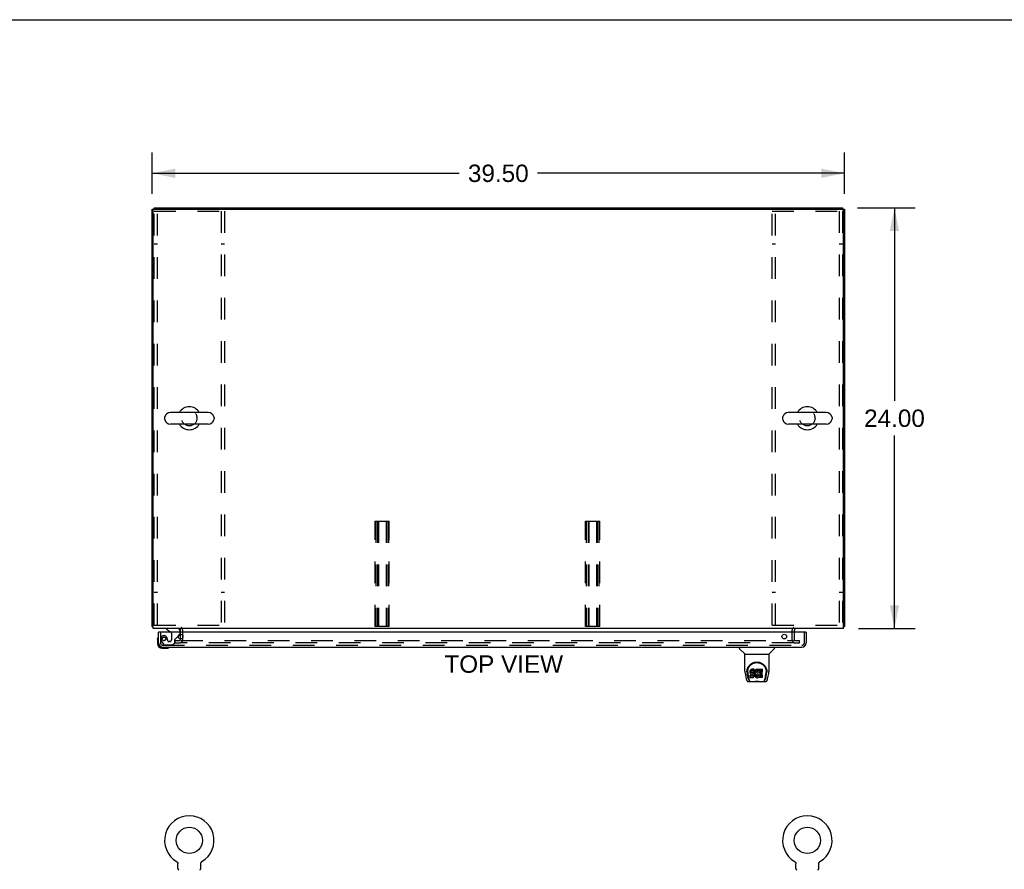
# Model space of a CAD drawing. Header units: inches. Extents: x 0 to 225, y 0 to 145.
# Tile 9 of 14: x 56 to 112, y 97 to 145. Entities that reach past the tile are written whole.
import ezdxf

# ---------------------------------------------------------------- set-up
doc = ezdxf.new("R2010")
doc.units = ezdxf.units.IN
doc.header["$LTSCALE"] = 12.355357
doc.header["$MEASUREMENT"] = 0
doc.linetypes.add('HIDDEN', pattern=[0.2, 0.1, -0.1])
doc.layers.get('0').update_dxf_attribs({"linetype": 'CONTINUOUS'})
for name, color, linetype in [('DEFAULT_2', 8, 'HIDDEN'), ('DIMENSIONS', 7, 'CONTINUOUS'), ('DOOR_ASSEMBLY', 7, 'CONTINUOUS')]:
    doc.layers.add(name, color=color, linetype=linetype)
doc.styles.get("Standard").update_dxf_attribs({"font": 'arial.ttf'})
doc.dimstyles.new('DIMSTYLE_1', dxfattribs={"dimtxt": 0.991071, "dimasz": 1.321429, "dimexe": 0.09, "dimexo": 0.07, "dimgap": 0.0375, "dimtad": 0, "dimtih": 1, "dimtoh": 1, "dimzin": 4, "dimdsep": 46, "dimtxsty": 'Standard', "dimblk": '_FILLED', "dimblk1": '_FILLED', "dimblk2": '_FILLED', "dimcen": 0.09, "dimazin": 1, "dimtfac": 1, "dimtdec": 3, "dimtofl": 0, "dimtmove": 0, "dimatfit": 3, "dimldrblk": '_FILLED', "dimfxl": 0, "dimtolj": 1, "dimtzin": 4, "dimarcsym": 0})

# ---------------------------------------------------------------- blocks, each defined once
blk = doc.blocks.new('_FILLED')
at = {"color": 0, "linetype": 'ByBlock'}
blk.add_solid([(0, 0), (-1, 0.2), (-1, -0.2)], dxfattribs=at)
blk = doc.blocks.new('*D1')
at = {"layer": 'DIMENSIONS', "color": 2, "linetype": 'Continuous'}
for p, q in [((63.711, 135.418), (63.711, 137.783)), ((103.211, 135.418), (103.211, 137.783)), ((63.711, 136.594), (81.234, 136.594)), ((103.211, 136.594), (85.688, 136.594))]:
    blk.add_line(p, q, dxfattribs=at)
at = {"layer": 'DIMENSIONS', "color": 2, "linetype": 'Continuous', "xscale": 1.3214285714, "yscale": 1.3214285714, "zscale": 1.3214285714, "rotation": 180}
blk.add_blockref('_FILLED', (63.711, 136.594), dxfattribs=at)
at = {"layer": 'DIMENSIONS', "color": 2, "linetype": 'Continuous', "xscale": 1.3214285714, "yscale": 1.3214285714, "zscale": 1.3214285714}
blk.add_blockref('_FILLED', (103.211, 136.594), dxfattribs=at)
at = {"layer": 'DIMENSIONS', "color": 2, "linetype": 'Continuous', "insert": (83.461, 137.089), "char_height": 0.9911, "width": 3.46322, "attachment_point": 2, "line_spacing_factor": 0.9}
blk.add_mtext('39.50', dxfattribs=at)
blk = doc.blocks.new('*D2')
at = {"layer": 'DIMENSIONS', "color": 2, "linetype": 'Continuous'}
for p, q in [((103.949, 134.618), (107.246, 134.618)), ((106.057, 134.618), (106.057, 123.61)), ((106.057, 110.618), (106.057, 121.627)), ((104.011, 110.618), (107.246, 110.618))]:
    blk.add_line(p, q, dxfattribs=at)
at = {"layer": 'DIMENSIONS', "color": 2, "linetype": 'Continuous', "xscale": 1.3214285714, "yscale": 1.3214285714, "zscale": 1.3214285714}
for p, rotation in [((106.057, 134.618), 90), ((106.057, 110.618), 270)]:
    blk.add_blockref('_FILLED', p, dxfattribs=dict(at, rotation=rotation))
at = {"layer": 'DIMENSIONS', "color": 2, "linetype": 'Continuous', "insert": (106.057, 123.114), "char_height": 0.9911, "width": 3.46322, "attachment_point": 2, "line_spacing_factor": 0.9}
blk.add_mtext('24.00', dxfattribs=at)

msp = doc.modelspace()

# ---------------------------------------------------------------- linework, layer by layer
at = {"color": 7, "linetype": 'Continuous'}
for p, q in [((0, 145.357), (224.643, 145.357)), ((63.711, 110.743), (63.711, 134.556)), ((63.711, 134.556), (103.211, 134.556)), ((63.774, 110.618), (63.774, 134.493)), ((63.836, 134.618), (63.836, 134.556)), ((63.836, 134.618), (103.086, 134.618)), ((103.086, 134.618), (103.086, 134.556)), ((103.149, 110.618), (103.149, 134.493)), ((103.211, 134.556), (103.211, 110.743)), ((64.426, 122.657), (64.426, 122.58)), ((66.916, 122.953), (64.756, 122.953)), ((67.246, 122.657), (67.246, 122.58)), ((99.676, 122.657), (99.676, 122.58)), ((102.166, 122.953), (100.006, 122.953)), ((102.496, 122.657), (102.496, 122.58)), ((66.916, 122.284), (64.756, 122.284)), ((102.166, 122.284), (100.006, 122.284)), ((63.711, 110.743), (63.774, 110.743)), ((63.772, 110.705), (63.774, 110.707)), ((103.211, 110.743), (103.149, 110.743)), ((103.15, 110.705), (103.149, 110.707)), ((103.149, 110.618), (63.774, 110.618)), ((65.336, 110.414), (65.336, 110.493)), ((65.336, 110.031), (65.336, 110.297)), ((100.336, 110.493), (100.336, 110.414)), ((65.113, 97.322), (65.117, 97.319)), ((65.114, 97.322), (65.115, 97.321)), ((65.117, 97.319), (65.122, 97.316)), ((65.122, 97.317), (65.126, 97.313)), ((65.126, 97.314), (65.13, 97.31)), ((65.13, 97.31), (65.134, 97.307)), ((65.134, 97.307), (65.138, 97.303)), ((65.137, 97.304), (65.141, 97.3)), ((65.141, 97.3), (65.145, 97.296)), ((65.145, 97.296), (65.148, 97.292)), ((65.148, 97.292), (65.152, 97.288)), ((65.151, 97.288), (65.155, 97.284)), ((65.155, 97.284), (65.158, 97.28)), ((65.158, 97.28), (65.16, 97.275)), ((65.16, 97.275), (65.163, 97.271)), ((65.163, 97.271), (65.165, 97.266)), ((65.165, 97.266), (65.168, 97.262)), ((65.168, 97.262), (65.17, 97.257)), ((65.17, 97.257), (65.172, 97.252)), ((65.172, 97.252), (65.174, 97.247)), ((65.174, 97.247), (65.175, 97.242)), ((65.175, 97.242), (65.177, 97.237)), ((65.177, 97.237), (65.178, 97.232)), ((65.178, 97.232), (65.179, 97.227)), ((65.179, 97.227), (65.18, 97.222)), ((65.18, 97.222), (65.18, 97.217)), ((65.18, 97.217), (65.181, 97.212)), ((65.181, 97.206), (65.181, 97.202)), ((65.181, 96.921), (65.181, 97.202)), ((66.491, 97.212), (66.492, 97.217)), ((66.491, 97.206), (66.491, 97.212)), ((66.491, 97.202), (66.491, 97.206)), ((66.491, 96.921), (66.491, 97.202)), ((66.492, 97.217), (66.493, 97.222)), ((66.493, 97.227), (66.494, 97.232)), ((66.493, 97.222), (66.493, 97.227)), ((66.494, 97.232), (66.496, 97.237)), ((66.496, 97.237), (66.497, 97.242)), ((66.497, 97.242), (66.499, 97.247)), ((66.499, 97.247), (66.5, 97.252)), ((66.5, 97.252), (66.502, 97.257)), ((66.502, 97.257), (66.504, 97.262)), ((66.504, 97.262), (66.507, 97.266)), ((66.507, 97.266), (66.509, 97.271)), ((66.509, 97.271), (66.512, 97.275)), ((66.512, 97.275), (66.515, 97.28)), ((66.515, 97.28), (66.518, 97.284)), ((66.518, 97.284), (66.521, 97.288)), ((66.521, 97.288), (66.524, 97.292)), ((66.524, 97.292), (66.527, 97.296)), ((66.527, 97.296), (66.531, 97.3)), ((66.531, 97.3), (66.535, 97.304)), ((66.535, 97.303), (66.538, 97.307)), ((66.538, 97.307), (66.542, 97.31)), ((66.542, 97.31), (66.546, 97.314)), ((66.546, 97.313), (66.551, 97.317)), ((66.551, 97.316), (66.555, 97.319)), ((66.551, 97.317), (66.552, 97.317)), ((66.555, 97.319), (66.559, 97.322)), ((66.558, 97.321), (66.558, 97.322)), ((100.363, 97.322), (100.367, 97.319)), ((100.364, 97.322), (100.365, 97.321)), ((100.367, 97.319), (100.372, 97.316)), ((100.372, 97.317), (100.376, 97.313)), ((100.376, 97.314), (100.38, 97.31)), ((100.38, 97.31), (100.384, 97.307)), ((100.384, 97.307), (100.388, 97.303)), ((100.387, 97.304), (100.391, 97.3)), ((100.391, 97.3), (100.395, 97.296)), ((100.395, 97.296), (100.398, 97.292)), ((100.398, 97.292), (100.402, 97.288)), ((100.401, 97.288), (100.405, 97.284)), ((100.405, 97.284), (100.408, 97.28)), ((100.408, 97.28), (100.41, 97.275)), ((100.41, 97.275), (100.413, 97.271)), ((100.413, 97.271), (100.415, 97.266)), ((100.415, 97.266), (100.418, 97.262)), ((100.418, 97.262), (100.42, 97.257)), ((100.42, 97.257), (100.422, 97.252)), ((100.422, 97.252), (100.424, 97.247)), ((100.424, 97.247), (100.425, 97.242)), ((100.425, 97.242), (100.427, 97.237)), ((100.427, 97.237), (100.428, 97.232)), ((100.428, 97.232), (100.429, 97.227)), ((100.429, 97.227), (100.43, 97.222)), ((100.43, 97.222), (100.43, 97.217)), ((100.43, 97.217), (100.431, 97.212)), ((100.431, 97.206), (100.431, 97.202)), ((100.431, 96.921), (100.431, 97.202)), ((101.741, 97.212), (101.742, 97.217)), ((101.741, 97.206), (101.741, 97.212)), ((101.741, 97.202), (101.741, 97.206)), ((101.741, 96.921), (101.741, 97.202)), ((101.742, 97.217), (101.743, 97.222)), ((101.743, 97.227), (101.744, 97.232)), ((101.743, 97.222), (101.743, 97.227)), ((101.744, 97.232), (101.746, 97.237)), ((101.746, 97.237), (101.747, 97.242)), ((101.747, 97.242), (101.749, 97.247)), ((101.749, 97.247), (101.75, 97.252)), ((101.75, 97.252), (101.752, 97.257)), ((101.752, 97.257), (101.754, 97.262)), ((101.754, 97.262), (101.757, 97.266)), ((101.757, 97.266), (101.759, 97.271)), ((101.759, 97.271), (101.762, 97.275)), ((101.762, 97.275), (101.765, 97.28)), ((101.765, 97.28), (101.768, 97.284)), ((101.768, 97.284), (101.771, 97.288)), ((101.771, 97.288), (101.774, 97.292)), ((101.774, 97.292), (101.777, 97.296)), ((101.777, 97.296), (101.781, 97.3)), ((101.781, 97.3), (101.785, 97.304)), ((101.785, 97.303), (101.788, 97.307)), ((101.792, 97.31), (101.796, 97.313)), ((101.796, 97.313), (101.801, 97.317)), ((101.801, 97.316), (101.805, 97.319)), ((101.801, 97.317), (101.802, 97.317)), ((101.805, 97.319), (101.809, 97.322)), ((101.808, 97.321), (101.808, 97.322))]:
    msp.add_line(p, q, dxfattribs=at)
for points in [[(63.743, 110.721), (63.735, 110.724), (63.732, 110.725), (63.728, 110.727), (63.725, 110.728), (63.722, 110.73), (63.719, 110.731), (63.717, 110.733), (63.715, 110.734), (63.714, 110.736), (63.713, 110.738), (63.712, 110.74), (63.711, 110.741), (63.711, 110.743)], [(63.772, 110.705), (63.769, 110.708), (63.767, 110.71), (63.763, 110.712), (63.76, 110.714), (63.756, 110.716), (63.752, 110.718), (63.748, 110.719), (63.743, 110.721)], [(103.15, 110.705), (103.153, 110.708), (103.155, 110.71), (103.159, 110.712), (103.162, 110.714), (103.166, 110.716), (103.17, 110.718), (103.175, 110.719), (103.179, 110.721), (103.187, 110.724)], [(103.187, 110.724), (103.19, 110.725), (103.194, 110.727), (103.197, 110.728), (103.2, 110.73), (103.203, 110.731), (103.205, 110.733), (103.207, 110.734), (103.208, 110.736), (103.21, 110.738), (103.21, 110.74), (103.211, 110.741), (103.211, 110.743)], [(65.181, 97.212), (65.181, 97.206), (65.181, 97.202)], [(100.431, 97.212), (100.431, 97.206), (100.431, 97.202)], [(101.788, 97.307), (101.792, 97.31), (101.796, 97.314)]]:
    msp.add_lwpolyline(points, dxfattribs=at)
for centre in [(65.836, 98.533), (101.086, 98.533)]:
    msp.add_circle(centre, 0.75, dxfattribs=at)
for centre, radius, start, end in [((63.836, 134.493), 0.0625, 90, 180), ((103.086, 134.493), 0.0625, 0, 90), ((65.836, 122.618), 0.655, 30.674, 149.326), ((101.086, 122.618), 0.655, 30.674, 149.326), ((64.583, 122.657), 0.157, 167.5716, 180), ((64.583, 122.58), 0.157, 180, 192.4284), ((64.756, 122.618), 0.334, 90, 167.5716), ((64.756, 122.618), 0.334, 192.4284, 270), ((66.916, 122.618), 0.334, 12.4284, 90), ((66.916, 122.618), 0.334, 270, 347.5716), ((67.089, 122.657), 0.157, 0, 12.4284), ((67.089, 122.58), 0.157, 347.5716, 360), ((99.833, 122.657), 0.157, 167.5716, 180), ((99.833, 122.58), 0.157, 180, 192.4284), ((100.006, 122.618), 0.334, 90, 167.5716), ((100.006, 122.618), 0.334, 192.4284, 270), ((102.166, 122.618), 0.334, 12.4284, 90), ((102.166, 122.618), 0.334, 270, 347.5716), ((102.339, 122.657), 0.157, 0, 12.4284), ((102.339, 122.58), 0.157, 347.5716, 360), ((65.836, 122.618), 0.655, 210.674, 329.326), ((101.086, 122.618), 0.655, 210.674, 329.326), ((63.961, 110.868), 0.25, 220.7609, 221.3932), ((102.961, 110.868), 0.25, 318.6068, 319.2391), ((65.211, 110.493), 0.125, 0, 90), ((100.461, 110.493), 0.125, 90, 180), ((65.836, 98.533), 1.41, 300.818, 239.182), ((101.086, 98.533), 1.41, 300.818, 239.182), ((65.241, 96.921), 0.06, 180, 270), ((66.431, 96.921), 0.06, 270, 360), ((100.491, 96.921), 0.06, 180, 270), ((101.681, 96.921), 0.06, 270, 360)]:
    msp.add_arc(centre, radius, start, end, dxfattribs=at)
at = {"layer": 'DEFAULT_2', "color": 8, "linetype": 'HIDDEN'}
for p, q in [((63.836, 110.806), (63.836, 134.431)), ((63.836, 134.431), (67.836, 134.431)), ((64.023, 110.806), (64.023, 134.431)), ((67.649, 134.431), (67.649, 110.806)), ((67.836, 134.431), (67.836, 110.806)), ((99.086, 134.431), (103.086, 134.431)), ((99.086, 110.806), (99.086, 134.431)), ((99.273, 110.806), (99.273, 134.431)), ((102.899, 134.431), (102.899, 110.806)), ((103.086, 134.431), (103.086, 110.806)), ((64.023, 132.556), (63.836, 132.556)), ((67.836, 132.556), (67.649, 132.556)), ((99.273, 132.556), (99.086, 132.556)), ((103.086, 132.556), (102.899, 132.556)), ((76.43, 110.743), (76.43, 116.743)), ((76.43, 116.743), (77.242, 116.743)), ((76.47, 116.743), (76.47, 110.743)), ((76.577, 116.743), (76.577, 110.743)), ((76.617, 116.743), (76.617, 110.743)), ((77.055, 116.743), (77.055, 110.743)), ((77.095, 116.743), (77.095, 110.743)), ((77.202, 116.743), (77.202, 110.743)), ((77.242, 110.743), (77.242, 116.743)), ((88.43, 116.743), (89.242, 116.743)), ((88.43, 110.743), (88.43, 116.743)), ((88.47, 116.743), (88.47, 110.743)), ((88.577, 116.743), (88.577, 110.743)), ((88.617, 116.743), (88.617, 110.743)), ((89.055, 116.743), (89.055, 110.743)), ((89.095, 116.743), (89.095, 110.743)), ((89.202, 116.743), (89.202, 110.743)), ((89.242, 110.743), (89.242, 116.743)), ((64.023, 112.681), (63.836, 112.681)), ((67.836, 112.681), (67.649, 112.681)), ((99.273, 112.681), (99.086, 112.681)), ((103.086, 112.681), (102.899, 112.681)), ((63.836, 110.806), (67.836, 110.806)), ((77.242, 110.743), (76.43, 110.743)), ((89.242, 110.743), (88.43, 110.743)), ((99.086, 110.806), (103.086, 110.806)), ((65.336, 110.297), (65.336, 110.414)), ((65.461, 109.993), (65.461, 110.493)), ((100.211, 110.493), (100.211, 109.993)), ((100.336, 110.414), (100.336, 109.993)), ((65.024, 109.806), (65.024, 109.931)), ((65.024, 109.931), (65.34, 109.931)), ((65.024, 109.806), (65.34, 109.806)), ((65.336, 109.993), (65.336, 110.031)), ((65.367, 109.931), (100.305, 109.931)), ((100.305, 109.806), (65.367, 109.806)), ((100.332, 109.931), (100.649, 109.931)), ((100.332, 109.806), (100.649, 109.806)), ((100.649, 109.806), (100.649, 109.931)), ((65.113, 97.322), (65.113, 97.322)), ((65.12, 97.317), (65.122, 97.317)), ((66.559, 97.322), (66.559, 97.322)), ((66.559, 97.322), (66.559, 97.322)), ((100.363, 97.322), (100.363, 97.322)), ((100.37, 97.317), (100.372, 97.317)), ((101.809, 97.322), (101.809, 97.322)), ((101.809, 97.322), (101.809, 97.322))]:
    msp.add_line(p, q, dxfattribs=at)
for centre in [(65.836, 122.618), (101.086, 122.618)]:
    msp.add_circle(centre, 0.438, dxfattribs=at)
for centre, radius, start, end in [((65.211, 110.493), 0.25, 0, 49.2391), ((100.461, 110.493), 0.25, 130.7609, 180), ((65.274, 109.993), 0.188, 270, 360), ((65.274, 109.993), 0.0625, 270, 360), ((100.399, 109.993), 0.188, 180, 270), ((100.399, 109.993), 0.0625, 180, 270)]:
    msp.add_arc(centre, radius, start, end, dxfattribs=at)
at = {"layer": 'DOOR_ASSEMBLY', "color": 7, "linetype": 'Continuous'}
for p, q in [((64.073, 110.155), (64.071, 110.149)), ((64.106, 110.414), (64.086, 110.414)), ((64.528, 110.618), (64.528, 110.579)), ((64.528, 110.579), (64.766, 110.441)), ((65.205, 110.188), (65.286, 110.268)), ((65.315, 110.414), (65.315, 110.461)), ((101.004, 110.414), (101.024, 110.414)), ((64.026, 110.02), (64.029, 110.058)), ((64.026, 110.02), (64.026, 109.763)), ((64.086, 109.807), (64.086, 109.763)), ((64.289, 109.56), (64.333, 109.56)), ((64.674, 109.545), (64.678, 109.546)), ((64.678, 109.546), (64.679, 109.547)), ((97.207, 109.56), (97.207, 109.498)), ((99.215, 109.56), (99.215, 109.498)), ((64.289, 109.5), (64.545, 109.5)), ((97.516, 109.172), (97.219, 109.47)), ((97.522, 109.167), (98.9, 109.167)), ((97.522, 108.195), (97.522, 109.167)), ((98.9, 108.195), (98.9, 109.167)), ((98.906, 109.172), (99.203, 109.47)), ((97.537, 108.052), (97.602, 107.747)), ((97.647, 108.226), (97.646, 108.163)), ((97.709, 107.774), (97.657, 108.045)), ((97.684, 108.153), (97.684, 108.13)), ((97.693, 108.032), (97.751, 107.739)), ((97.827, 108.198), (97.825, 108.175)), ((97.825, 108.108), (97.825, 108.175)), ((97.827, 108.132), (97.825, 108.108)), ((97.825, 108.108), (97.826, 108.084)), ((97.826, 108.084), (97.83, 108.06)), ((97.832, 108.222), (97.827, 108.198)), ((97.827, 108.132), (97.827, 108.198)), ((97.832, 108.155), (97.827, 108.132)), ((97.827, 107.822), (97.827, 107.964)), ((97.83, 108.06), (97.838, 108.038)), ((97.841, 108.244), (97.832, 108.222)), ((97.832, 108.155), (97.832, 108.222)), ((97.841, 108.177), (97.832, 108.155)), ((97.891, 107.969), (97.832, 107.968)), ((97.832, 107.901), (97.832, 107.968)), ((97.891, 107.902), (97.832, 107.901)), ((97.838, 108.038), (97.851, 108.018)), ((97.855, 108.264), (97.841, 108.244)), ((97.841, 108.177), (97.841, 108.244)), ((97.855, 108.197), (97.841, 108.177)), ((97.851, 108.018), (97.867, 108.001)), ((97.863, 108.272), (97.855, 108.264)), ((97.855, 108.197), (97.855, 108.264)), ((97.863, 108.205), (97.855, 108.197)), ((97.873, 108.278), (97.863, 108.272)), ((97.863, 108.205), (97.863, 108.272)), ((97.873, 108.212), (97.863, 108.205)), ((97.867, 108.001), (97.887, 107.988)), ((97.895, 108.288), (97.873, 108.278)), ((97.873, 108.212), (97.873, 108.278)), ((97.895, 108.221), (97.873, 108.212)), ((97.887, 107.988), (97.898, 107.983)), ((97.952, 107.969), (97.891, 107.969)), ((97.891, 107.902), (97.891, 107.969)), ((97.952, 107.902), (97.891, 107.902)), ((97.918, 108.295), (97.895, 108.288)), ((97.895, 108.221), (97.895, 108.288)), ((97.918, 108.229), (97.895, 108.221)), ((97.896, 108.096), (97.897, 108.111)), ((97.897, 108.089), (97.896, 108.096)), ((97.897, 108.111), (97.899, 108.126)), ((97.897, 108.089), (97.897, 108.111)), ((97.899, 108.081), (97.897, 108.089)), ((97.898, 107.983), (97.91, 107.981)), ((97.899, 108.126), (97.902, 108.133)), ((97.899, 108.081), (97.899, 108.126)), ((97.904, 108.075), (97.899, 108.081)), ((97.902, 108.133), (97.908, 108.138)), ((97.904, 108.075), (97.904, 108.134)), ((97.91, 108.071), (97.904, 108.075)), ((97.908, 108.138), (97.922, 108.142)), ((97.91, 108.138), (97.909, 108.138)), ((97.924, 108.134), (97.91, 108.138)), ((97.91, 108.071), (97.91, 108.138)), ((97.924, 108.067), (97.91, 108.071)), ((97.91, 107.981), (97.957, 107.981)), ((98.058, 108.295), (97.918, 108.295)), ((97.918, 108.229), (97.918, 108.295)), ((98.058, 108.229), (97.918, 108.229)), ((97.922, 108.142), (97.937, 108.143)), ((97.948, 108.135), (97.924, 108.134)), ((97.924, 108.067), (97.924, 108.134)), ((97.948, 108.068), (97.924, 108.067)), ((97.937, 108.143), (98.05, 108.143)), ((97.972, 108.133), (97.948, 108.135)), ((97.948, 108.068), (97.948, 108.135)), ((97.972, 108.067), (97.948, 108.068)), ((97.967, 107.97), (97.952, 107.969)), ((97.952, 107.902), (97.952, 107.969)), ((97.967, 107.903), (97.952, 107.902)), ((97.957, 107.981), (97.965, 107.98)), ((97.965, 107.98), (97.972, 107.978)), ((97.974, 107.974), (97.967, 107.97)), ((97.967, 107.903), (97.967, 107.97)), ((97.974, 107.907), (97.967, 107.903)), ((97.996, 108.128), (97.972, 108.133)), ((97.972, 108.067), (97.972, 108.133)), ((97.996, 108.061), (97.972, 108.067)), ((97.972, 107.978), (97.978, 107.973)), ((97.975, 107.975), (97.974, 107.974)), ((97.974, 107.907), (97.974, 107.974)), ((97.979, 107.912), (97.974, 107.907)), ((97.978, 107.973), (97.983, 107.967)), ((97.979, 107.912), (97.979, 107.972)), ((97.988, 107.924), (97.979, 107.912)), ((97.983, 107.967), (97.989, 107.954)), ((97.988, 107.924), (97.988, 107.956)), ((97.991, 107.931), (97.988, 107.924)), ((97.989, 107.954), (97.992, 107.939)), ((97.991, 107.931), (97.991, 107.943)), ((97.992, 107.939), (97.991, 107.931)), ((98.007, 108.123), (97.996, 108.128)), ((97.996, 108.061), (97.996, 108.128)), ((98.007, 108.057), (97.996, 108.061)), ((97.999, 107.823), (98.019, 107.837)), ((98.016, 108.117), (98.007, 108.123)), ((98.007, 108.057), (98.007, 108.123)), ((98.016, 108.05), (98.007, 108.057)), ((98.034, 108.1), (98.016, 108.117)), ((98.016, 108.05), (98.016, 108.117)), ((98.034, 108.033), (98.016, 108.05)), ((98.019, 107.837), (98.036, 107.854)), ((98.047, 108.08), (98.034, 108.1)), ((98.034, 108.033), (98.034, 108.1)), ((98.047, 108.013), (98.034, 108.033)), ((98.036, 107.854), (98.043, 107.863)), ((98.043, 107.863), (98.048, 107.874)), ((98.056, 108.058), (98.047, 108.08)), ((98.047, 108.013), (98.047, 108.08)), ((98.056, 107.991), (98.047, 108.013)), ((98.048, 107.874), (98.057, 107.897)), ((98.05, 108.143), (98.055, 108.144)), ((98.055, 108.144), (98.057, 108.149)), ((98.057, 108.054), (98.056, 108.058)), ((98.056, 107.991), (98.056, 108.058)), ((98.062, 107.968), (98.056, 107.991)), ((98.057, 108.149), (98.058, 108.162)), ((98.062, 108.131), (98.057, 108.087)), ((98.057, 108.02), (98.057, 108.087)), ((98.062, 108.065), (98.057, 108.02)), ((98.057, 108.02), (98.058, 107.998)), ((98.057, 107.897), (98.063, 107.92)), ((98.059, 108.253), (98.058, 108.295)), ((98.058, 108.229), (98.058, 108.295)), ((98.059, 108.186), (98.058, 108.229)), ((98.058, 108.162), (98.059, 108.186)), ((98.058, 107.998), (98.061, 107.976)), ((98.059, 108.186), (98.059, 108.253)), ((98.061, 107.976), (98.066, 107.954)), ((98.066, 108.153), (98.062, 108.131)), ((98.062, 108.065), (98.062, 108.131)), ((98.066, 108.087), (98.062, 108.065)), ((98.062, 107.968), (98.062, 107.971)), ((98.065, 107.944), (98.062, 107.968)), ((98.063, 107.92), (98.065, 107.944)), ((98.065, 107.944), (98.065, 107.958)), ((98.072, 108.175), (98.066, 108.153)), ((98.066, 108.087), (98.066, 108.153)), ((98.072, 108.108), (98.066, 108.087)), ((98.066, 107.954), (98.073, 107.933)), ((98.08, 108.195), (98.072, 108.175)), ((98.072, 108.108), (98.072, 108.175)), ((98.08, 108.129), (98.072, 108.108)), ((98.073, 107.933), (98.094, 107.894)), ((98.091, 108.215), (98.08, 108.195)), ((98.08, 108.129), (98.08, 108.195)), ((98.091, 108.148), (98.08, 108.129)), ((98.104, 108.233), (98.091, 108.215)), ((98.091, 108.148), (98.091, 108.215)), ((98.104, 108.166), (98.091, 108.148)), ((98.094, 107.894), (98.107, 107.875)), ((98.119, 108.25), (98.104, 108.233)), ((98.104, 108.166), (98.104, 108.233)), ((98.119, 108.183), (98.104, 108.166)), ((98.107, 107.875), (98.121, 107.859)), ((98.135, 108.265), (98.119, 108.25)), ((98.119, 108.183), (98.119, 108.25)), ((98.135, 108.198), (98.119, 108.183)), ((98.121, 107.859), (98.138, 107.844)), ((98.131, 108.063), (98.127, 108.036)), ((98.127, 108.036), (98.127, 108.009)), ((98.127, 108.009), (98.128, 107.996)), ((98.128, 107.996), (98.128, 108.041)), ((98.128, 107.996), (98.131, 107.983)), ((98.13, 108.055), (98.131, 108.05)), ((98.134, 108.075), (98.131, 108.063)), ((98.131, 108.05), (98.141, 108.025)), ((98.131, 107.983), (98.131, 108.05)), ((98.131, 107.983), (98.141, 107.958)), ((98.14, 108.087), (98.134, 108.075)), ((98.153, 108.278), (98.135, 108.265)), ((98.135, 108.198), (98.135, 108.265)), ((98.153, 108.211), (98.135, 108.198)), ((98.138, 107.844), (98.156, 107.83)), ((98.154, 108.11), (98.14, 108.087)), ((98.141, 108.025), (98.154, 108.002)), ((98.141, 107.958), (98.141, 108.025)), ((98.141, 107.958), (98.154, 107.935)), ((98.174, 108.287), (98.153, 108.278)), ((98.153, 108.211), (98.153, 108.278)), ((98.174, 108.22), (98.153, 108.211)), ((98.163, 108.121), (98.154, 108.11)), ((98.154, 108.002), (98.163, 107.992)), ((98.154, 107.935), (98.154, 108.002)), ((98.154, 107.935), (98.163, 107.925)), ((98.156, 107.83), (98.165, 107.825)), ((98.173, 108.128), (98.163, 108.121)), ((98.163, 107.992), (98.173, 107.983)), ((98.163, 107.925), (98.163, 107.992)), ((98.163, 107.925), (98.173, 107.916)), ((98.198, 108.139), (98.173, 108.128)), ((98.173, 107.983), (98.184, 107.976)), ((98.173, 107.916), (98.173, 107.983)), ((98.173, 107.916), (98.184, 107.909)), ((98.196, 108.292), (98.174, 108.287)), ((98.174, 108.22), (98.174, 108.287)), ((98.196, 108.225), (98.174, 108.22)), ((98.184, 107.976), (98.197, 107.971)), ((98.184, 107.909), (98.184, 107.976)), ((98.184, 107.909), (98.197, 107.904)), ((98.218, 108.294), (98.196, 108.292)), ((98.196, 108.225), (98.196, 108.292)), ((98.218, 108.227), (98.196, 108.225)), ((98.197, 107.971), (98.21, 107.968)), ((98.197, 107.904), (98.197, 107.971)), ((98.197, 107.904), (98.21, 107.902)), ((98.211, 108.142), (98.198, 108.139)), ((98.21, 107.968), (98.223, 107.968)), ((98.21, 107.902), (98.21, 107.968)), ((98.21, 107.902), (98.223, 107.901)), ((98.224, 108.142), (98.211, 108.142)), ((98.218, 108.294), (98.24, 108.294)), ((98.218, 108.227), (98.218, 108.294)), ((98.24, 108.227), (98.218, 108.227)), ((98.223, 107.968), (98.237, 107.97)), ((98.223, 107.901), (98.223, 107.968)), ((98.223, 107.901), (98.237, 107.903)), ((98.237, 108.139), (98.224, 108.142)), ((98.25, 108.134), (98.237, 108.139)), ((98.237, 107.97), (98.249, 107.974)), ((98.237, 107.903), (98.237, 107.97)), ((98.237, 107.903), (98.249, 107.907)), ((98.251, 108.292), (98.24, 108.294)), ((98.24, 108.227), (98.24, 108.294)), ((98.251, 108.225), (98.24, 108.227)), ((98.249, 107.974), (98.262, 107.979)), ((98.249, 107.907), (98.249, 107.974)), ((98.249, 107.907), (98.262, 107.913)), ((98.262, 108.289), (98.251, 108.292)), ((98.251, 108.225), (98.251, 108.292)), ((98.262, 108.222), (98.251, 108.225)), ((98.282, 108.205), (98.256, 108.136)), ((98.281, 108.276), (98.262, 108.289)), ((98.262, 108.222), (98.262, 108.289)), ((98.281, 108.21), (98.262, 108.222)), ((98.262, 107.979), (98.273, 107.987)), ((98.262, 107.913), (98.262, 107.979)), ((98.262, 107.913), (98.273, 107.92)), ((98.263, 107.823), (98.282, 107.835)), ((98.273, 107.987), (98.273, 107.92)), ((98.279, 107.986), (98.291, 107.968)), ((98.279, 107.919), (98.291, 107.901)), ((98.281, 108.276), (98.281, 108.21)), ((98.282, 108.273), (98.282, 108.206)), ((98.293, 107.835), (98.282, 107.835)), ((98.282, 107.835), (98.282, 107.835)), ((98.291, 108.293), (98.528, 108.293)), ((98.291, 107.901), (98.291, 108.293)), ((98.291, 108.227), (98.528, 108.227)), ((98.293, 107.822), (98.293, 107.835)), ((98.361, 108.139), (98.361, 108.071)), ((98.362, 107.98), (98.362, 107.903)), ((98.528, 108.143), (98.365, 108.143)), ((98.365, 108.134), (98.497, 108.134)), ((98.365, 108.067), (98.497, 108.067)), ((98.497, 107.985), (98.367, 107.985)), ((98.367, 107.965), (98.528, 107.965)), ((98.367, 107.898), (98.528, 107.898)), ((98.501, 107.989), (98.501, 108.129)), ((98.532, 108.148), (98.532, 108.289)), ((98.533, 107.822), (98.533, 107.961)), ((98.672, 107.739), (98.728, 108.029)), ((98.713, 107.774), (98.766, 108.045)), ((98.728, 108.029), (98.729, 108.033)), ((98.775, 108.226), (98.776, 108.163)), ((98.782, 108.14), (98.782, 108.14)), ((98.82, 107.747), (98.885, 108.052)), ((97.726, 107.592), (98.696, 107.592)), ((97.768, 107.671), (97.761, 107.671)), ((97.767, 107.675), (97.77, 107.665)), ((97.77, 107.664), (97.77, 107.665)), ((97.813, 107.592), (97.807, 107.592)), ((97.813, 107.592), (97.812, 107.592)), ((97.832, 107.817), (97.976, 107.817)), ((97.976, 107.817), (97.988, 107.819)), ((97.988, 107.819), (97.999, 107.823)), ((98.165, 107.825), (98.176, 107.821)), ((98.176, 107.821), (98.198, 107.816)), ((98.198, 107.816), (98.22, 107.813)), ((98.22, 107.813), (98.242, 107.816)), ((98.242, 107.816), (98.263, 107.823)), ((98.528, 107.817), (98.297, 107.817)), ((98.611, 107.592), (98.609, 107.592)), ((98.652, 107.665), (98.655, 107.675)), ((98.652, 107.664), (98.652, 107.665)), ((98.661, 107.671), (98.654, 107.671))]:
    msp.add_line(p, q, dxfattribs=at)
at = {"layer": 'DOOR_ASSEMBLY', "color": 3, "linetype": 'Continuous'}
for p, q in [((64.086, 109.807), (64.086, 110.414)), ((101.004, 110.414), (64.106, 110.414)), ((101.024, 110.414), (101.024, 109.807)), ((64.333, 109.56), (100.777, 109.56))]:
    msp.add_line(p, q, dxfattribs=at)
at = {"layer": 'DOOR_ASSEMBLY', "color": 8, "linetype": 'HIDDEN'}
for p, q in [((64.19, 110.414), (64.19, 109.807)), ((65.158, 110.618), (64.528, 110.618)), ((64.816, 110.355), (64.816, 109.975)), ((65.067, 110.049), (65.205, 110.188)), ((65.315, 110.339), (65.315, 110.414)), ((100.92, 109.807), (100.92, 110.414)), ((64.265, 109.863), (64.366, 109.719)), ((64.333, 109.664), (100.777, 109.664)), ((64.431, 109.685), (64.882, 109.685)), ((64.587, 109.975), (64.587, 109.964)), ((64.718, 109.877), (64.685, 109.877)), ((64.882, 109.685), (65.008, 109.811)), ((65.008, 109.811), (65.008, 109.99))]:
    msp.add_line(p, q, dxfattribs=at)
at = {"layer": 'DOOR_ASSEMBLY', "color": 7, "linetype": 'Continuous'}
for points in [[(64.679, 109.547), (64.681, 109.547), (64.681, 109.547)], [(97.64, 108.153), (97.643, 108.195), (97.65, 108.247), (97.662, 108.296), (97.677, 108.342), (97.696, 108.386), (97.717, 108.426), (97.742, 108.465), (97.769, 108.501), (97.798, 108.534), (97.83, 108.565), (97.865, 108.594), (97.901, 108.619), (97.94, 108.642), (97.981, 108.662), (98.024, 108.679), (98.069, 108.693), (98.115, 108.702), (98.162, 108.708), (98.209, 108.711), (98.257, 108.709), (98.303, 108.703), (98.349, 108.694), (98.394, 108.681), (98.437, 108.664), (98.478, 108.644), (98.517, 108.622), (98.554, 108.596), (98.589, 108.568), (98.621, 108.537), (98.651, 108.504), (98.678, 108.468), (98.703, 108.43), (98.724, 108.39), (98.743, 108.347), (98.759, 108.301), (98.771, 108.252), (98.779, 108.201), (98.782, 108.153)], [(97.684, 108.153), (97.685, 108.173), (97.686, 108.197), (97.689, 108.221), (97.692, 108.245), (97.697, 108.269), (97.703, 108.292), (97.71, 108.315), (97.717, 108.337), (97.726, 108.358), (97.735, 108.379), (97.745, 108.4), (97.756, 108.419), (97.768, 108.438), (97.78, 108.456), (97.793, 108.473), (97.806, 108.49), (97.82, 108.506), (97.834, 108.521), (97.848, 108.535), (97.863, 108.548), (97.878, 108.561), (97.893, 108.573), (97.908, 108.584), (97.924, 108.595), (97.94, 108.605), (97.956, 108.614), (97.971, 108.622), (97.987, 108.63), (98.003, 108.637), (98.019, 108.644), (98.035, 108.65), (98.051, 108.655), (98.067, 108.66), (98.083, 108.664), (98.099, 108.668), (98.115, 108.671), (98.131, 108.674), (98.147, 108.676), (98.163, 108.678), (98.179, 108.679), (98.194, 108.68), (98.21, 108.68), (98.226, 108.68), (98.242, 108.679), (98.258, 108.678), (98.274, 108.676), (98.29, 108.674), (98.306, 108.671), (98.322, 108.668), (98.338, 108.664), (98.354, 108.66), (98.37, 108.655), (98.386, 108.65), (98.402, 108.644), (98.418, 108.638), (98.434, 108.63), (98.45, 108.623), (98.466, 108.614), (98.482, 108.605), (98.497, 108.595), (98.513, 108.585), (98.528, 108.574), (98.543, 108.562), (98.559, 108.549), (98.573, 108.536), (98.588, 108.521), (98.602, 108.506), (98.616, 108.491), (98.629, 108.474), (98.642, 108.457), (98.654, 108.438), (98.666, 108.419), (98.677, 108.4), (98.687, 108.38), (98.696, 108.359), (98.705, 108.337), (98.712, 108.315), (98.719, 108.292), (98.725, 108.269), (98.73, 108.246), (98.734, 108.222), (98.736, 108.198), (98.738, 108.173), (98.738, 108.153)], [(97.522, 108.195), (97.523, 108.168), (97.526, 108.126), (97.531, 108.084), (97.537, 108.052)], [(97.64, 108.14), (97.64, 108.144), (97.64, 108.153)], [(97.684, 108.13), (97.684, 108.113), (97.686, 108.085), (97.689, 108.057), (97.693, 108.032)], [(97.832, 107.968), (97.832, 107.968), (97.831, 107.968), (97.831, 107.968), (97.83, 107.968), (97.83, 107.968), (97.829, 107.967), (97.829, 107.967), (97.829, 107.967), (97.828, 107.966), (97.828, 107.966), (97.828, 107.965), (97.828, 107.965), (97.828, 107.964), (97.827, 107.964)], [(97.832, 107.901), (97.832, 107.901), (97.831, 107.901), (97.831, 107.901), (97.83, 107.901), (97.83, 107.901), (97.829, 107.901), (97.829, 107.9), (97.829, 107.9), (97.828, 107.9), (97.828, 107.899), (97.828, 107.899), (97.828, 107.898), (97.828, 107.898), (97.827, 107.897)], [(98.729, 108.033), (98.73, 108.036), (98.73, 108.039), (98.731, 108.042), (98.731, 108.045), (98.732, 108.048), (98.732, 108.051), (98.733, 108.055), (98.733, 108.058), (98.734, 108.062), (98.734, 108.065), (98.735, 108.069), (98.735, 108.073), (98.735, 108.077), (98.736, 108.081), (98.736, 108.085), (98.736, 108.09), (98.737, 108.094), (98.737, 108.098), (98.737, 108.103), (98.738, 108.108), (98.738, 108.112), (98.738, 108.117), (98.738, 108.122), (98.738, 108.127), (98.738, 108.153)], [(98.782, 108.153), (98.782, 108.145), (98.782, 108.14)], [(98.885, 108.052), (98.891, 108.083), (98.896, 108.125), (98.899, 108.168), (98.9, 108.196)], [(97.602, 107.747), (97.606, 107.732), (97.611, 107.711), (97.617, 107.692), (97.623, 107.676), (97.63, 107.661), (97.637, 107.647), (97.646, 107.635), (97.655, 107.624), (97.666, 107.614), (97.678, 107.605), (97.692, 107.599), (97.707, 107.594), (97.722, 107.592), (97.726, 107.592)], [(97.751, 107.739), (97.753, 107.727), (97.756, 107.714), (97.759, 107.7), (97.763, 107.687), (97.767, 107.675)], [(97.77, 107.664), (97.776, 107.652), (97.782, 107.639), (97.788, 107.629), (97.795, 107.62), (97.802, 107.611), (97.81, 107.605), (97.819, 107.599), (97.829, 107.595), (97.839, 107.592), (97.847, 107.592)], [(97.928, 107.592), (97.948, 107.592), (97.97, 107.594), (97.994, 107.596), (98.018, 107.599), (98.044, 107.602), (98.071, 107.605), (98.098, 107.607), (98.126, 107.61), (98.155, 107.611), (98.185, 107.612), (98.214, 107.613), (98.243, 107.612), (98.272, 107.611), (98.301, 107.609), (98.328, 107.607), (98.355, 107.604), (98.381, 107.601), (98.407, 107.599), (98.43, 107.596), (98.453, 107.594), (98.475, 107.592), (98.495, 107.592)], [(97.928, 107.592), (97.95, 107.592), (97.976, 107.594), (98.004, 107.597), (98.032, 107.599), (98.061, 107.602), (98.09, 107.605), (98.119, 107.607), (98.15, 107.609), (98.18, 107.61), (98.211, 107.611), (98.241, 107.611), (98.271, 107.609), (98.302, 107.608), (98.331, 107.605), (98.361, 107.602), (98.39, 107.6), (98.418, 107.597), (98.446, 107.594), (98.472, 107.592), (98.495, 107.592)], [(98.575, 107.592), (98.583, 107.592), (98.593, 107.595), (98.603, 107.599), (98.612, 107.605), (98.62, 107.611), (98.627, 107.62), (98.634, 107.629), (98.64, 107.639), (98.647, 107.652), (98.652, 107.664)], [(98.655, 107.675), (98.659, 107.687), (98.663, 107.7), (98.666, 107.714), (98.669, 107.727), (98.672, 107.739)], [(98.696, 107.592), (98.71, 107.593), (98.724, 107.596), (98.736, 107.601), (98.748, 107.608), (98.759, 107.616), (98.768, 107.625), (98.776, 107.635), (98.784, 107.645), (98.79, 107.657), (98.796, 107.669), (98.802, 107.683), (98.807, 107.698), (98.812, 107.715), (98.817, 107.734), (98.82, 107.747)]]:
    msp.add_lwpolyline(points, dxfattribs=at)
at = {"layer": 'DOOR_ASSEMBLY', "color": 8, "linetype": 'HIDDEN'}
msp.add_circle((64.39, 110.027), 0.101, dxfattribs=at)
at = {"layer": 'DOOR_ASSEMBLY', "color": 3, "linetype": 'Continuous'}
for centre in [(65.336, 110.164), (99.774, 110.164)]:
    msp.add_circle(centre, 0.133, dxfattribs=at)
at = {"layer": 'DOOR_ASSEMBLY', "color": 7, "linetype": 'Continuous'}
for centre, radius, start, end in [((64.276, 110.02), 0.25, 149.1101, 180), ((64.074, 110.14), 0.015, 96.3796, 149.1101), ((64.071, 110.14), 0.015, 0, 83.6204), ((64.716, 110.355), 0.1, 36.5468, 59.908), ((65.158, 110.461), 0.157, 0, 90), ((65.215, 110.339), 0.1, 315, 332.9825), ((64.289, 109.763), 0.263, 180, 270), ((64.289, 109.763), 0.203, 180, 270), ((64.545, 109.75), 0.25, 270, 300.8899), ((64.666, 109.545), 0.015, 6.3796, 90), ((64.666, 109.549), 0.015, 300.8899, 353.6204), ((97.247, 109.498), 0.0394, 180, 225), ((97.53, 109.186), 0.0197, 225, 262.5), ((98.892, 109.186), 0.0197, 277.5, 315), ((99.176, 109.498), 0.0394, 315, 360)]:
    msp.add_arc(centre, radius, start, end, dxfattribs=at)
at = {"layer": 'DOOR_ASSEMBLY', "color": 8, "linetype": 'HIDDEN'}
for centre, radius, start, end in [((64.39, 110.027), 0.187, 17.8482, 196.8439), ((64.194, 109.964), 0.393, 1.6599, 17.9298), ((64.716, 110.355), 0.1, 0, 36.5468), ((65.215, 110.339), 0.1, 332.9825, 360), ((64.333, 109.807), 0.142, 180, 270), ((64.58, 110.085), 0.386, 196.8439, 215.1), ((64.431, 109.764), 0.079, 215.1, 270), ((64.685, 109.975), 0.098, 180, 270), ((64.718, 109.975), 0.098, 270, 360), ((65.047, 109.99), 0.039, 111.6096, 180), ((64.996, 110.12), 0.1, 291.6096, 315), ((100.777, 109.807), 0.142, 270, 360)]:
    msp.add_arc(centre, radius, start, end, dxfattribs=at)
at = {"layer": 'DOOR_ASSEMBLY', "color": 3, "linetype": 'Continuous'}
for centre, start, end in [((64.333, 109.807), 180, 270), ((100.777, 109.807), 270, 360)]:
    msp.add_arc(centre, 0.246, start, end, dxfattribs=at)
at = {"layer": 'DOOR_ASSEMBLY', "color": 7, "linetype": 'Continuous'}
for centre, major_axis, ratio, start_param, end_param in [((98.211, 108.153), (0, 0.565), 0.999848, 1.129542, 1.76365), ((98.211, 108.153), (0, 0.565), 0.999848, 4.519536, 5.157611), ((98.252, 108.138), (0.00448, 0), 1, -1.986921, -0.366491), ((98.275, 107.983), (0, 0.00448), 1, -0.975826, 0.651783), ((98.275, 107.916), (0, 0.00448), 1, -0.975826, 0.651783), ((98.278, 108.273), (0, 0.00448), 1, -1.566905, -0.665444), ((98.278, 108.206), (0, 0.00448), 1, -1.566955, -0.665444), ((98.278, 108.206), (0.00448, 0), 1, -0.366491, 0.003842), ((98.365, 108.139), (0, 0.00448), 1, 0, 1.570796), ((98.365, 108.138), (0, 0.00448), 1, 1.964837, 3.141593), ((98.365, 108.071), (0, 0.00448), 1, -4.712389, -3.141593), ((98.367, 107.98), (0, 0.00448), 1, 0, 1.570796), ((98.367, 107.97), (0, 0.00448), 1, -4.712389, -3.141593), ((98.367, 107.903), (0, 0.00448), 1, -4.712389, -3.141593), ((98.497, 108.129), (0.00448, 0), 1, 0, 1.570796), ((98.497, 108.062), (0, 0.00448), 1, -1.570796, 0), ((98.497, 107.989), (0, 0.00448), 1, -3.141593, -1.570796), ((98.528, 108.289), (0, 0.00448), 1, -1.570796, 0), ((98.528, 108.222), (0, 0.00448), 1, -1.570796, 0), ((98.528, 108.148), (0, 0.00448), 1, -3.141593, -1.570796), ((98.528, 107.961), (0.00448, 0), 1, 0, 1.570796), ((98.528, 107.894), (0, 0.00448), 1, -1.570796, 0), ((97.767, 108.025), (0.007, 0.354), 0.213027, -3.923008, -3.13761), ((97.832, 107.822), (0, 0.00483), 1, -4.712389, -3.141593), ((98.297, 107.822), (0, 0.00448), 1, -4.712389, -3.141593), ((98.528, 107.822), (0, 0.00448), 1, -3.141593, -1.570796), ((98.655, 108.025), (-0.007, 0.354), 0.213027, -3.145575, -2.360177)]:
    msp.add_ellipse(centre, major_axis=major_axis, ratio=ratio, start_param=start_param, end_param=end_param, dxfattribs=at)

# ---------------------------------------------------------------- texts
at = {"layer": 'DIMENSIONS', "color": 2, "linetype": 'Continuous', "insert": (83.771, 109.087), "char_height": 0.9911, "width": 6.75329, "attachment_point": 2, "line_spacing_factor": 0.9}
msp.add_mtext('TOP VIEW', dxfattribs=at)

# ---------------------------------------------------------------- dimensions: what is measured, and where the dimension line sits
at = {"layer": 'DIMENSIONS', "color": 2, "linetype": 'Continuous'}
for base, p1, p2, angle, picture, middle in [((63.711, 136.594), (103.211, 137.853), (63.711, 137.853), 180, '*D1', (83.459, 136.588)), ((106.057, 110.618), (103.879, 134.618), (103.941, 110.618), 270, '*D2', (106.044, 122.613))]:
    dim = msp.add_linear_dim(base=base, p1=p1, p2=p2, angle=angle, dimstyle='DIMSTYLE_1', dxfattribs=at)
    dim.commit()
    dim.dimension.update_dxf_attribs({"geometry": picture, "text_midpoint": middle, "dimtype": 160})

doc.saveas('drawing.dxf')
